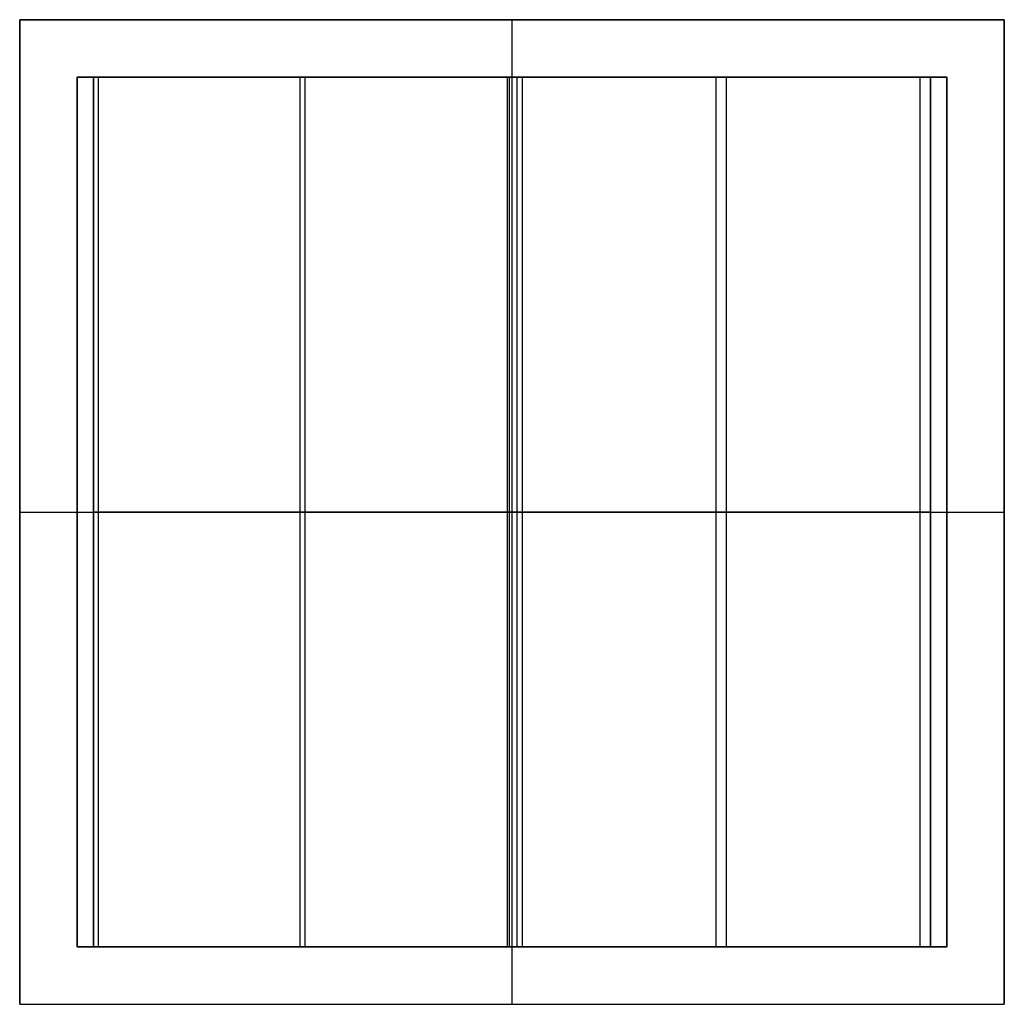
# Model space of a CAD drawing. Header units: millimetres. Extents: x -30 to 30, y -30 to 30.
import ezdxf

# ---------------------------------------------------------------- set-up
doc = ezdxf.new("R2010")
doc.units = ezdxf.units.MM
doc.header["$MEASUREMENT"] = 0
doc.layers.add('Predefinito', color=5, linetype='Continuous')

# ---------------------------------------------------------------- blocks, each defined once
blk = doc.blocks.new('(#125) CUBO PICCOLO -plastica')
at = {"layer": 'Predefinito'}
for points in [[(-30, -30), (-30, 30)], [(-30, 30), (-30, -30)], [(30, 30), (-30, 30)], [(30, 30), (-30, 30)], [(-30, -30), (-30, 30)], [(-30, 30), (30, 30)], [(0, -30), (0, 30)], [(0, 26.5), (0, 30)], [(30, 30), (30, -30)], [(30, -30), (30, 30)], [(30, -30), (30, 30)], [(-26.5, 26.5), (-26.5, -26.5)], [(26.5, 26.5), (-26.5, 26.5)], [(-26.5, -26.5), (-26.5, 26.5)], [(-26.5, 26.5), (26.5, 26.5)], [(-26.5, -26.5), (-26.5, 26.5)], [(-26.5, 26.5), (26.5, 26.5)], [(0, -26.5), (0, 26.5)], [(26.5, -26.5), (26.5, 26.5)], [(26.5, -26.5), (26.5, 26.5)], [(26.5, -26.5), (26.5, 26.5)], [(-30, 0), (30, 0)], [(-30, 0), (-26.5, 0)], [(-26.5, 0), (26.5, 0)], [(26.5, 0), (30, 0)], [(-26.5, -26.5), (26.5, -26.5)], [(-26.5, -26.5), (26.5, -26.5)], [(-26.5, -26.5), (26.5, -26.5)], [(0, -30), (0, -26.5)], [(-30, -30), (30, -30)], [(-30, -30), (30, -30)], [(-30, -30), (30, -30)]]:
    blk.add_lwpolyline(points, dxfattribs=at)
at = {"layer": 'Predefinito', "extrusion": (1, 0, 0)}
for points in [[(30, 0), (30, 60)], [(30, 60), (30, 0)], [(30, 60), (30, 0)], [(26.5, 3.5), (26.5, 60)], [(26.5, 60), (26.5, 3.5)], [(26.5, 60), (26.5, 3.5)], [(0, 60), (0, 0)], [(0, 60), (0, 3.5)], [(0, 3.5), (0, 60)], [(0, 0), (0, 60)], [(-26.5, 3.5), (-26.5, 60)], [(-26.5, 3.5), (-26.5, 60)], [(-26.5, 60), (-26.5, 3.5)], [(-30, 60), (-30, 0)], [(-30, 0), (-30, 60)], [(-30, 0), (-30, 60)]]:
    blk.add_lwpolyline(points, dxfattribs=at)
blk = doc.blocks.new('(#128) CUBO PICCOLO-lamiera')
at = {"layer": 'Predefinito'}
for points in [[(-26.5, 0), (-26.5, 53)], [(-26.5, 53), (-26.5, 0)], [(-26.5, 53), (-25.5, 53)], [(-26.5, 0), (-26.5, 53)], [(-25.5, 53), (-25.5, 0)], [(25.5, 53), (-25.5, 53)], [(-25.5, 53), (25.5, 53)], [(-25.5, 0), (-25.5, 53)], [(-25.5, 0), (-25.5, 53)], [(-25.5, 0), (-25.5, 53)], [(-25.5, 0), (-25.5, 53)], [(-25.2, 0), (-25.2, 53)], [(-12.9, 0), (-12.9, 53)], [(-12.6, 0), (-12.6, 53)], [(-0.3, 53), (-0.3, 0)], [(-0.15, 0), (-0.15, 53)], [(0, 0), (0, 53)], [(0, 0), (0, 53)], [(0, 0), (0, 53)], [(0, 0), (0, 53)], [(0.316, 0), (0.316, 53)], [(0.632, 0), (0.632, 53)], [(12.434, 0), (12.434, 53)], [(13.066, 0), (13.066, 53)], [(24.868, 0), (24.868, 53)], [(25.5, 53), (25.5, 0)], [(25.5, 0), (25.5, 53)], [(25.5, 0), (25.5, 53)], [(25.5, 53), (26.5, 53)], [(25.5, 0), (25.5, 53)], [(25.5, 0), (25.5, 53)], [(26.5, 53), (26.5, 0)], [(26.5, 53), (26.5, 0)], [(26.5, 0), (26.5, 53)], [(25.5, 26.5), (-25.5, 26.5)], [(-25.5, 26.5), (25.5, 26.5)], [(-26.5, 0), (-25.5, 0)], [(25.5, 0), (-25.5, 0)], [(25.5, 0), (-25.5, 0)], [(25.5, 0), (26.5, 0)]]:
    blk.add_lwpolyline(points, dxfattribs=at)
at = {"layer": 'Predefinito', "extrusion": (0, 1, 0)}
for points in [[(26.5, -27.25), (26.499, -27.284), (26.498, -27.318), (26.495, -27.352), (26.491, -27.386), (26.485, -27.42), (26.479, -27.453), (26.472, -27.487), (26.463, -27.52), (26.453, -27.553), (26.442, -27.585), (26.43, -27.617), (26.417, -27.648), (26.403, -27.679), (26.388, -27.71), (26.372, -27.74), (26.354, -27.77), (26.336, -27.798), (26.317, -27.827), (26.297, -27.854), (26.276, -27.881), (26.254, -27.907), (26.231, -27.933), (26.207, -27.957), (26.183, -27.981), (26.157, -28.004), (26.131, -28.026), (26.104, -28.047), (26.077, -28.067), (26.048, -28.086), (26.02, -28.104), (25.99, -28.122), (25.96, -28.138), (25.929, -28.153), (25.898, -28.167), (25.867, -28.18), (25.835, -28.192), (25.803, -28.203), (25.77, -28.213), (25.737, -28.222), (25.703, -28.229), (25.67, -28.235), (25.636, -28.241), (25.602, -28.245), (25.568, -28.248), (25.534, -28.249), (25.5, -28.25)], [(25.2, 27.841), (25.233, 27.851), (25.267, 27.86), (25.301, 27.867), (25.335, 27.874), (25.369, 27.879), (25.404, 27.883), (25.438, 27.885), (25.473, 27.887), (25.508, 27.887), (25.543, 27.886), (25.577, 27.884), (25.612, 27.881), (25.646, 27.876), (25.681, 27.871), (25.715, 27.864), (25.748, 27.856), (25.782, 27.847), (25.815, 27.836), (25.848, 27.825), (25.88, 27.812), (25.912, 27.798), (25.943, 27.784), (25.974, 27.768), (26.005, 27.751), (26.034, 27.733), (26.063, 27.714), (26.092, 27.693), (26.119, 27.672), (26.146, 27.65), (26.172, 27.628), (26.198, 27.604), (26.222, 27.579), (26.246, 27.554), (26.268, 27.527), (26.29, 27.5), (26.311, 27.472), (26.331, 27.444), (26.35, 27.415), (26.367, 27.385), (26.384, 27.355), (26.4, 27.324), (26.414, 27.292), (26.428, 27.26), (26.44, 27.228), (26.452, 27.195), (26.462, 27.162), (26.471, 27.128), (26.478, 27.094), (26.485, 27.06), (26.49, 27.026), (26.495, 26.991), (26.498, 26.957), (26.499, 26.922), (26.5, 26.887)], [(25.5, 26.887), (0.3, 18.962)], [(0, 19.916), (25.2, 27.841)], [(0.3, 18.962), (0, 19.916)], [(0, 6.619), (-0.632, 5.844)], [(-24.868, 26.918), (0, 6.619)], [(-0.632, 5.844), (-25.5, 26.143)], [(-26.5, 26.143), (-26.499, 26.176), (-26.498, 26.21), (-26.495, 26.244), (-26.491, 26.278), (-26.485, 26.313), (-26.482, 26.33), (-26.479, 26.347), (-26.475, 26.364), (-26.471, 26.381), (-26.467, 26.399), (-26.462, 26.416), (-26.457, 26.433), (-26.452, 26.45), (-26.446, 26.467), (-26.44, 26.483), (-26.434, 26.5), (-26.427, 26.517), (-26.421, 26.533), (-26.413, 26.55), (-26.406, 26.566), (-26.398, 26.583), (-26.39, 26.599), (-26.382, 26.615), (-26.373, 26.631), (-26.364, 26.646), (-26.355, 26.662), (-26.345, 26.677), (-26.335, 26.693), (-26.325, 26.708), (-26.315, 26.722), (-26.304, 26.737), (-26.293, 26.751), (-26.282, 26.766), (-26.271, 26.78), (-26.259, 26.793), (-26.248, 26.807), (-26.236, 26.82), (-26.223, 26.833), (-26.211, 26.846), (-26.198, 26.859), (-26.185, 26.871), (-26.172, 26.883), (-26.159, 26.895), (-26.145, 26.907), (-26.132, 26.918), (-26.118, 26.929), (-26.104, 26.94), (-26.09, 26.95), (-26.076, 26.96), (-26.047, 26.98), (-26.018, 26.998), (-25.989, 27.015), (-25.959, 27.031), (-25.929, 27.046), (-25.898, 27.06), (-25.867, 27.073), (-25.835, 27.085), (-25.802, 27.096), (-25.769, 27.106), (-25.752, 27.111), (-25.735, 27.115), (-25.718, 27.119), (-25.701, 27.122), (-25.684, 27.126), (-25.666, 27.129), (-25.649, 27.132), (-25.631, 27.134), (-25.613, 27.136), (-25.595, 27.138), (-25.578, 27.14), (-25.56, 27.141), (-25.542, 27.142), (-25.524, 27.143), (-25.506, 27.143), (-25.488, 27.143), (-25.47, 27.142), (-25.452, 27.142), (-25.434, 27.141), (-25.416, 27.139), (-25.398, 27.138), (-25.38, 27.136), (-25.362, 27.133), (-25.344, 27.131), (-25.326, 27.128), (-25.308, 27.124), (-25.29, 27.121), (-25.273, 27.117), (-25.255, 27.112), (-25.238, 27.108), (-25.22, 27.103), (-25.203, 27.098), (-25.186, 27.092), (-25.169, 27.087), (-25.152, 27.081), (-25.136, 27.074), (-25.119, 27.068), (-25.103, 27.061), (-25.087, 27.053), (-25.071, 27.046), (-25.055, 27.038), (-25.039, 27.03), (-25.024, 27.022), (-25.008, 27.014), (-24.979, 26.996), (-24.949, 26.978), (-24.921, 26.958), (-24.894, 26.938), (-24.868, 26.918)], [(-25.5, -28.25), (-25.522, -28.25), (-25.545, -28.249), (-25.567, -28.248), (-25.59, -28.246), (-25.613, -28.244), (-25.636, -28.241), (-25.659, -28.237), (-25.682, -28.233), (-25.705, -28.229), (-25.729, -28.224), (-25.752, -28.218), (-25.775, -28.211), (-25.798, -28.204), (-25.822, -28.197), (-25.845, -28.189), (-25.868, -28.18), (-25.891, -28.17), (-25.914, -28.16), (-25.937, -28.15), (-25.959, -28.138), (-25.982, -28.126), (-26.004, -28.114), (-26.026, -28.101), (-26.047, -28.087), (-26.068, -28.073), (-26.089, -28.058), (-26.11, -28.042), (-26.13, -28.026), (-26.15, -28.01), (-26.17, -27.993), (-26.189, -27.975), (-26.207, -27.957), (-26.225, -27.939), (-26.243, -27.92), (-26.26, -27.9), (-26.276, -27.88), (-26.292, -27.86), (-26.308, -27.839), (-26.323, -27.818), (-26.337, -27.797), (-26.351, -27.776), (-26.364, -27.754), (-26.376, -27.732), (-26.388, -27.709), (-26.4, -27.687), (-26.41, -27.664), (-26.42, -27.641), (-26.43, -27.618), (-26.439, -27.595), (-26.447, -27.572), (-26.454, -27.548), (-26.461, -27.525), (-26.468, -27.502), (-26.474, -27.479), (-26.479, -27.455), (-26.483, -27.432), (-26.487, -27.409), (-26.491, -27.386), (-26.494, -27.363), (-26.496, -27.34), (-26.498, -27.317), (-26.499, -27.295), (-26.5, -27.272), (-26.5, -27.25)], [(25.5, -28.25), (25.534, -28.249), (25.568, -28.248), (25.602, -28.245), (25.636, -28.241), (25.67, -28.235), (25.703, -28.229), (25.737, -28.222), (25.77, -28.213), (25.803, -28.203), (25.835, -28.192), (25.867, -28.18), (25.898, -28.167), (25.929, -28.153), (25.96, -28.138), (25.99, -28.122), (26.02, -28.104), (26.048, -28.086), (26.077, -28.067), (26.104, -28.047), (26.131, -28.026), (26.157, -28.004), (26.183, -27.981), (26.207, -27.957), (26.231, -27.933), (26.254, -27.907), (26.276, -27.881), (26.297, -27.854), (26.317, -27.827), (26.336, -27.798), (26.354, -27.77), (26.372, -27.74), (26.388, -27.71), (26.403, -27.679), (26.417, -27.648), (26.43, -27.617), (26.442, -27.585), (26.453, -27.553), (26.463, -27.52), (26.472, -27.487), (26.479, -27.453), (26.485, -27.42), (26.491, -27.386), (26.495, -27.352), (26.498, -27.318), (26.499, -27.284), (26.5, -27.25)], [(26.5, 26.887), (26.499, 26.922), (26.498, 26.957), (26.495, 26.991), (26.49, 27.026), (26.485, 27.06), (26.478, 27.094), (26.471, 27.128), (26.462, 27.162), (26.452, 27.195), (26.44, 27.228), (26.428, 27.26), (26.414, 27.292), (26.4, 27.324), (26.384, 27.355), (26.367, 27.385), (26.35, 27.415), (26.331, 27.444), (26.311, 27.472), (26.29, 27.5), (26.268, 27.527), (26.246, 27.554), (26.222, 27.579), (26.198, 27.604), (26.172, 27.628), (26.146, 27.65), (26.119, 27.672), (26.092, 27.693), (26.063, 27.714), (26.034, 27.733), (26.005, 27.751), (25.974, 27.768), (25.943, 27.784), (25.912, 27.798), (25.88, 27.812), (25.848, 27.825), (25.815, 27.836), (25.782, 27.847), (25.748, 27.856), (25.715, 27.864), (25.681, 27.871), (25.646, 27.876), (25.612, 27.881), (25.577, 27.884), (25.543, 27.886), (25.508, 27.887), (25.473, 27.887), (25.438, 27.885), (25.404, 27.883), (25.369, 27.879), (25.335, 27.874), (25.301, 27.867), (25.267, 27.86), (25.233, 27.851), (25.2, 27.841)], [(0.3, 18.962), (25.5, 26.887)], [(25.2, 27.841), (0, 19.916)], [(0, 19.916), (0.3, 18.962)], [(-0.632, 5.844), (0, 6.619)], [(0, 6.619), (-24.868, 26.918)], [(-25.5, 26.143), (-0.632, 5.844)], [(-24.868, 26.918), (-24.895, 26.939), (-24.923, 26.96), (-24.952, 26.979), (-24.981, 26.998), (-25.011, 27.015), (-25.041, 27.032), (-25.073, 27.047), (-25.104, 27.061), (-25.136, 27.074), (-25.169, 27.086), (-25.202, 27.097), (-25.235, 27.107), (-25.269, 27.116), (-25.302, 27.123), (-25.337, 27.129), (-25.371, 27.135), (-25.405, 27.138), (-25.44, 27.141), (-25.475, 27.143), (-25.509, 27.143), (-25.544, 27.142), (-25.579, 27.14), (-25.613, 27.136), (-25.648, 27.132), (-25.682, 27.126), (-25.716, 27.119), (-25.75, 27.111), (-25.783, 27.102), (-25.816, 27.092), (-25.849, 27.08), (-25.881, 27.067), (-25.913, 27.054), (-25.944, 27.039), (-25.975, 27.023), (-26.005, 27.006), (-26.035, 26.988), (-26.064, 26.969), (-26.092, 26.949), (-26.12, 26.928), (-26.147, 26.906), (-26.173, 26.883), (-26.198, 26.859), (-26.223, 26.834), (-26.246, 26.809), (-26.269, 26.782), (-26.29, 26.755), (-26.311, 26.728), (-26.331, 26.699), (-26.35, 26.67), (-26.368, 26.64), (-26.384, 26.61), (-26.4, 26.579), (-26.415, 26.547), (-26.428, 26.515), (-26.44, 26.483), (-26.452, 26.45), (-26.462, 26.417), (-26.471, 26.383), (-26.478, 26.35), (-26.485, 26.315), (-26.49, 26.281), (-26.495, 26.247), (-26.498, 26.212), (-26.499, 26.178), (-26.5, 26.143)], [(-26.5, -27.25), (-26.499, -27.284), (-26.498, -27.318), (-26.495, -27.352), (-26.491, -27.386), (-26.485, -27.42), (-26.479, -27.453), (-26.472, -27.487), (-26.463, -27.52), (-26.453, -27.553), (-26.442, -27.585), (-26.43, -27.617), (-26.417, -27.648), (-26.403, -27.679), (-26.388, -27.71), (-26.372, -27.74), (-26.354, -27.77), (-26.336, -27.798), (-26.317, -27.827), (-26.297, -27.854), (-26.276, -27.881), (-26.254, -27.907), (-26.231, -27.933), (-26.207, -27.957), (-26.183, -27.981), (-26.157, -28.004), (-26.131, -28.026), (-26.104, -28.047), (-26.077, -28.067), (-26.048, -28.086), (-26.02, -28.104), (-25.99, -28.122), (-25.96, -28.138), (-25.929, -28.153), (-25.898, -28.167), (-25.867, -28.18), (-25.835, -28.192), (-25.803, -28.203), (-25.77, -28.213), (-25.737, -28.222), (-25.703, -28.229), (-25.67, -28.235), (-25.636, -28.241), (-25.602, -28.245), (-25.568, -28.248), (-25.534, -28.249), (-25.5, -28.25)], [(25.5, -28.25), (25.534, -28.249), (25.568, -28.248), (25.602, -28.245), (25.636, -28.241), (25.67, -28.235), (25.703, -28.229), (25.737, -28.222), (25.77, -28.213), (25.803, -28.203), (25.835, -28.192), (25.867, -28.18), (25.898, -28.167), (25.929, -28.153), (25.96, -28.138), (25.99, -28.122), (26.02, -28.104), (26.048, -28.086), (26.077, -28.067), (26.104, -28.047), (26.131, -28.026), (26.157, -28.004), (26.183, -27.981), (26.207, -27.957), (26.231, -27.933), (26.254, -27.907), (26.276, -27.881), (26.297, -27.854), (26.317, -27.827), (26.336, -27.798), (26.354, -27.77), (26.372, -27.74), (26.388, -27.71), (26.403, -27.679), (26.417, -27.648), (26.43, -27.617), (26.442, -27.585), (26.453, -27.553), (26.463, -27.52), (26.472, -27.487), (26.479, -27.453), (26.485, -27.42), (26.491, -27.386), (26.495, -27.352), (26.498, -27.318), (26.499, -27.284), (26.5, -27.25)], [(26.5, 26.887), (26.499, 26.922), (26.498, 26.957), (26.495, 26.991), (26.49, 27.026), (26.485, 27.06), (26.478, 27.094), (26.471, 27.128), (26.462, 27.162), (26.452, 27.195), (26.44, 27.228), (26.428, 27.26), (26.414, 27.292), (26.4, 27.324), (26.384, 27.355), (26.367, 27.385), (26.35, 27.415), (26.331, 27.444), (26.311, 27.472), (26.29, 27.5), (26.268, 27.527), (26.246, 27.554), (26.222, 27.579), (26.198, 27.604), (26.172, 27.628), (26.146, 27.65), (26.119, 27.672), (26.092, 27.693), (26.063, 27.714), (26.034, 27.733), (26.005, 27.751), (25.974, 27.768), (25.943, 27.784), (25.912, 27.798), (25.88, 27.812), (25.848, 27.825), (25.815, 27.836), (25.782, 27.847), (25.748, 27.856), (25.715, 27.864), (25.681, 27.871), (25.646, 27.876), (25.612, 27.881), (25.577, 27.884), (25.543, 27.886), (25.508, 27.887), (25.473, 27.887), (25.438, 27.885), (25.404, 27.883), (25.369, 27.879), (25.335, 27.874), (25.301, 27.867), (25.267, 27.86), (25.233, 27.851), (25.2, 27.841)], [(25.5, 26.887), (0.3, 18.962)], [(25.2, 27.841), (0, 19.916)], [(0.3, 18.962), (0, 19.916)], [(-24.868, 26.918), (0, 6.619)], [(0, 6.619), (-0.632, 5.844)], [(-0.632, 5.844), (-25.5, 26.143)], [(-26.5, 26.143), (-26.499, 26.176), (-26.498, 26.21), (-26.495, 26.244), (-26.491, 26.278), (-26.485, 26.313), (-26.482, 26.33), (-26.479, 26.347), (-26.475, 26.364), (-26.471, 26.381), (-26.467, 26.399), (-26.462, 26.416), (-26.457, 26.433), (-26.452, 26.45), (-26.446, 26.467), (-26.44, 26.483), (-26.434, 26.5), (-26.427, 26.517), (-26.421, 26.533), (-26.413, 26.55), (-26.406, 26.566), (-26.398, 26.583), (-26.39, 26.599), (-26.382, 26.615), (-26.373, 26.631), (-26.364, 26.646), (-26.355, 26.662), (-26.345, 26.677), (-26.335, 26.693), (-26.325, 26.708), (-26.315, 26.722), (-26.304, 26.737), (-26.293, 26.751), (-26.282, 26.766), (-26.271, 26.78), (-26.259, 26.793), (-26.248, 26.807), (-26.236, 26.82), (-26.223, 26.833), (-26.211, 26.846), (-26.198, 26.859), (-26.185, 26.871), (-26.172, 26.883), (-26.159, 26.895), (-26.145, 26.907), (-26.132, 26.918), (-26.118, 26.929), (-26.104, 26.94), (-26.09, 26.95), (-26.076, 26.96), (-26.047, 26.98), (-26.018, 26.998), (-25.989, 27.015), (-25.959, 27.031), (-25.929, 27.046), (-25.898, 27.06), (-25.867, 27.073), (-25.835, 27.085), (-25.802, 27.096), (-25.769, 27.106), (-25.752, 27.111), (-25.735, 27.115), (-25.718, 27.119), (-25.701, 27.122), (-25.684, 27.126), (-25.666, 27.129), (-25.649, 27.132), (-25.631, 27.134), (-25.613, 27.136), (-25.595, 27.138), (-25.578, 27.14), (-25.56, 27.141), (-25.542, 27.142), (-25.524, 27.143), (-25.506, 27.143), (-25.488, 27.143), (-25.47, 27.142), (-25.452, 27.142), (-25.434, 27.141), (-25.416, 27.139), (-25.398, 27.138), (-25.38, 27.136), (-25.362, 27.133), (-25.344, 27.131), (-25.326, 27.128), (-25.308, 27.124), (-25.29, 27.121), (-25.273, 27.117), (-25.255, 27.112), (-25.238, 27.108), (-25.22, 27.103), (-25.203, 27.098), (-25.186, 27.092), (-25.169, 27.087), (-25.152, 27.081), (-25.136, 27.074), (-25.119, 27.068), (-25.103, 27.061), (-25.087, 27.053), (-25.071, 27.046), (-25.055, 27.038), (-25.039, 27.03), (-25.024, 27.022), (-25.008, 27.014), (-24.979, 26.996), (-24.949, 26.978), (-24.921, 26.958), (-24.894, 26.938), (-24.868, 26.918)], [(-26.5, -27.25), (-26.499, -27.284), (-26.498, -27.318), (-26.495, -27.352), (-26.491, -27.386), (-26.485, -27.42), (-26.479, -27.453), (-26.472, -27.487), (-26.463, -27.52), (-26.453, -27.553), (-26.442, -27.585), (-26.43, -27.617), (-26.417, -27.648), (-26.403, -27.679), (-26.388, -27.71), (-26.372, -27.74), (-26.354, -27.77), (-26.336, -27.798), (-26.317, -27.827), (-26.297, -27.854), (-26.276, -27.881), (-26.254, -27.907), (-26.231, -27.933), (-26.207, -27.957), (-26.183, -27.981), (-26.157, -28.004), (-26.131, -28.026), (-26.104, -28.047), (-26.077, -28.067), (-26.048, -28.086), (-26.02, -28.104), (-25.99, -28.122), (-25.96, -28.138), (-25.929, -28.153), (-25.898, -28.167), (-25.867, -28.18), (-25.835, -28.192), (-25.803, -28.203), (-25.77, -28.213), (-25.737, -28.222), (-25.703, -28.229), (-25.67, -28.235), (-25.636, -28.241), (-25.602, -28.245), (-25.568, -28.248), (-25.534, -28.249), (-25.5, -28.25)]]:
    blk.add_lwpolyline(points, dxfattribs=at)
at = {"layer": 'Predefinito', "extrusion": (1, 0, 0)}
for points in [[(53, 26.887), (53, -27.25)], [(53, -27.25), (53, 26.887)], [(53, 6.619), (53, 6.619)], [(53, -27.25), (53, -28.25)], [(53, 26.143), (53, -27.25)], [(53, -27.25), (53, 26.143)], [(26.5, -27.25), (26.5, 26.887)], [(26.5, 26.887), (26.5, -27.25)], [(26.5, -27.25), (26.5, 26.143)], [(26.5, 26.143), (26.5, -27.25)], [(0, 26.887), (0, -27.25)], [(0, -27.25), (0, 26.887)], [(0, 6.619), (0, 6.619)], [(0, -27.25), (0, -28.25)], [(0, 26.143), (0, -27.25)], [(0, -27.25), (0, 26.143)]]:
    blk.add_lwpolyline(points, dxfattribs=at)
blk = doc.blocks.new('(#120) Assem1')
at = {"layer": 'Predefinito'}
for name, p in [('(#125) CUBO PICCOLO -plastica', (0, 0)), ('(#128) CUBO PICCOLO-lamiera', (0, -26.5, 31.75))]:
    blk.add_blockref(name, p, dxfattribs=at)

msp = doc.modelspace()

# ---------------------------------------------------------------- block references
at = {"layer": 'Predefinito'}
msp.add_blockref('(#120) Assem1', (0, 0), dxfattribs=at)

doc.saveas('drawing.dxf')
